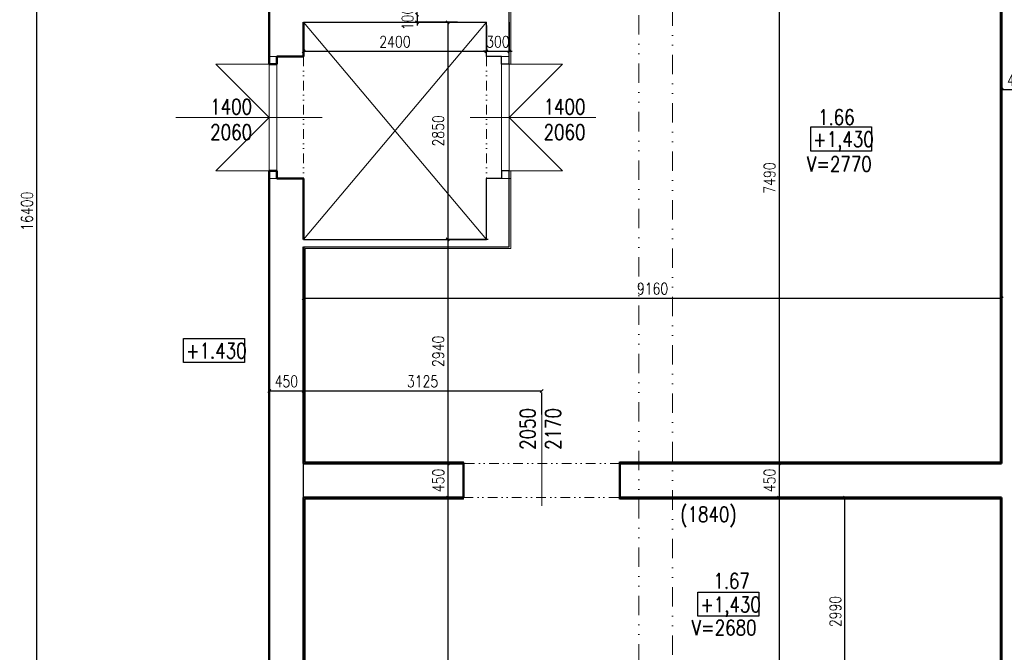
# Model space of a CAD drawing. Header units: millimetres. Extents: x -238874 to 551972, y -298952 to 658415.
# Tile 117 of 256: x 56553 to 69474, y 48929 to 57234. Entities that reach past the tile are written whole.
import ezdxf

# ---------------------------------------------------------------- set-up
doc = ezdxf.new("R2010")
doc.units = ezdxf.units.MM
doc.header["$LTSCALE"] = 20
doc.linetypes.add('DIVIDE', pattern=[31.75, 12.7, -6.35, 0, -6.35, 0, -6.35])
doc.linetypes.add('DIVIDE2', pattern=[15.875, 6.35, -3.175, 0, -3.175, 0, -3.175])
for name, color, linetype in [('CZ', 255, 'Continuous'), ('KOTY', 8, 'Continuous'), ('ZDP', 50, 'Continuous')]:
    doc.layers.add(name, color=color, linetype=linetype)
doc.layers.add('NOSNÉ', color=8, linetype='Continuous', lineweight=50)
doc.layers.add('PRUCHODY', color=7, linetype='Continuous', lineweight=18)
doc.styles.add('SIMPLEX', font='SIMPLEX.shx', dxfattribs={"width": 0.8, "bigfont": 'CAD13.shx'})
doc.styles.get("Standard").update_dxf_attribs({"font": 'simplex.shx', "width": 0.8})
doc.dimstyles.new('CKA', dxfattribs={"dimtxt": 200, "dimasz": 40, "dimexe": 20, "dimexo": 0.2, "dimgap": 50, "dimtad": 1, "dimdec": 0, "dimrnd": 1, "dimzin": 0, "dimdsep": 46, "dimtxsty": 'Standard', "dimblk1": 'OBLIQUE', "dimblk2": 'OBLIQUE', "dimsah": 1, "dimcen": 0.09, "dimclrd": 253, "dimclre": 253, "dimclrt": 253, "dimadec": 0, "dimazin": 0, "dimtfac": 1, "dimtdec": 0, "dimtix": 1, "dimtmove": 2, "dimatfit": 3, "dimfxl": 1, "dimtolj": 1, "dimtzin": 0, "dimarcsym": 0})

# ---------------------------------------------------------------- blocks, each defined once
blk = doc.blocks.new('_OBLIQUE')
at = {"color": 0, "linetype": 'ByBlock'}
blk.add_line((-0.5, -0.5), (0.5, 0.5), dxfattribs=at)
blk = doc.blocks.new('*D821')
at = {"layer": 'DEFPOINTS', "color": 0, "transparency": 16777216}
for p in [(57128, 62920), (56774, 46520), (57128, 46520)]:
    blk.add_point(p, dxfattribs=at)
at = {"layer": 'KOTY', "lineweight": -2, "transparency": 16777216}
for p, q in [((56774, 62920), (56774, 46520)), ((56747, 46520), (56754, 46520))]:
    blk.add_line(p, q, dxfattribs=at)
at = {"layer": 'KOTY', "lineweight": -2, "transparency": 16777216, "xscale": 40, "yscale": 40, "zscale": 40}
for p, rotation in [((56774, 62920), 90), ((56774, 46520), 270)]:
    blk.add_blockref('_OBLIQUE', p, dxfattribs=dict(at, rotation=rotation))
at = {"layer": 'KOTY', "transparency": 16777216, "insert": (56649, 54720), "char_height": 150, "attachment_point": 5, "rotation": 90, "style": 'SIMPLEX'}
blk.add_mtext('\\A1;16400', dxfattribs=at)
blk = doc.blocks.new('*D822')
at = {"layer": 'DEFPOINTS', "color": 0, "transparency": 16777216}
for p in [(63080, 57200), (62170, 54350), (63080, 54350)]:
    blk.add_point(p, dxfattribs=at)
at = {"layer": 'KOTY', "lineweight": -2, "transparency": 16777216}
for p, q in [((62170, 57200), (62170, 54350)), ((62699, 54350), (62150, 54350))]:
    blk.add_line(p, q, dxfattribs=at)
at = {"layer": 'KOTY', "lineweight": -2, "transparency": 16777216, "xscale": 40, "yscale": 40, "zscale": 40}
for p, rotation in [((62170, 57200), 90), ((62170, 54350), 270)]:
    blk.add_blockref('_OBLIQUE', p, dxfattribs=dict(at, rotation=rotation))
at = {"layer": 'KOTY', "transparency": 16777216, "insert": (62045, 55775), "char_height": 150, "attachment_point": 5, "rotation": 90, "style": 'SIMPLEX'}
blk.add_mtext('\\A1;2850', dxfattribs=at)
blk = doc.blocks.new('*D823')
at = {"layer": 'DEFPOINTS', "color": 0, "transparency": 16777216}
for p in [(66518, 58900), (66518, 51410), (66518, 51410)]:
    blk.add_point(p, dxfattribs=at)
at = {"layer": 'KOTY', "lineweight": -2, "transparency": 16777216}
for p, q in [((66518, 58900), (66518, 51410)), ((66137, 51410), (66498, 51410))]:
    blk.add_line(p, q, dxfattribs=at)
at = {"layer": 'KOTY', "lineweight": -2, "transparency": 16777216, "xscale": 40, "yscale": 40, "zscale": 40}
for p, rotation in [((66518, 58900), 90), ((66518, 51410), 270)]:
    blk.add_blockref('_OBLIQUE', p, dxfattribs=dict(at, rotation=rotation))
at = {"layer": 'KOTY', "transparency": 16777216, "insert": (66393, 55155), "char_height": 150, "attachment_point": 5, "rotation": 90, "style": 'SIMPLEX'}
blk.add_mtext('\\A1;7490', dxfattribs=at)
blk = doc.blocks.new('*D826')
at = {"layer": 'DEFPOINTS', "color": 0, "transparency": 16777216}
for p in [(60680, 51410), (60680, 50960), (62172, 50960)]:
    blk.add_point(p, dxfattribs=at)
at = {"layer": 'KOTY', "lineweight": -2, "transparency": 16777216}
for p, q in [((62172, 51410), (62172, 50960)), ((61060, 50960), (62192, 50960))]:
    blk.add_line(p, q, dxfattribs=at)
at = {"layer": 'KOTY', "lineweight": -2, "transparency": 16777216, "xscale": 40, "yscale": 40, "zscale": 40}
for p, rotation in [((62172, 51410), 90), ((62172, 50960), 270)]:
    blk.add_blockref('_OBLIQUE', p, dxfattribs=dict(at, rotation=rotation))
at = {"layer": 'KOTY', "transparency": 16777216, "insert": (62047, 51185), "char_height": 150, "attachment_point": 5, "rotation": 90, "style": 'SIMPLEX'}
blk.add_mtext('\\A1;450', dxfattribs=at)
blk = doc.blocks.new('*D827')
at = {"layer": 'DEFPOINTS', "color": 0, "transparency": 16777216}
for p in [(60680, 50960), (60680, 45720), (62172, 45720)]:
    blk.add_point(p, dxfattribs=at)
at = {"layer": 'KOTY', "lineweight": -2, "transparency": 16777216}
for p, q in [((62172, 50960), (62172, 45720)), ((61060, 45720), (62192, 45720))]:
    blk.add_line(p, q, dxfattribs=at)
at = {"layer": 'KOTY', "lineweight": -2, "transparency": 16777216, "xscale": 40, "yscale": 40, "zscale": 40}
for p, rotation in [((62172, 50960), 90), ((62172, 45720), 270)]:
    blk.add_blockref('_OBLIQUE', p, dxfattribs=dict(at, rotation=rotation))
at = {"layer": 'KOTY', "transparency": 16777216, "insert": (62047, 48340), "char_height": 150, "attachment_point": 5, "rotation": 90, "style": 'SIMPLEX'}
blk.add_mtext('\\A1;5240', dxfattribs=at)
blk = doc.blocks.new('*D829')
at = {"layer": 'DEFPOINTS', "color": 0, "transparency": 16777216}
for p in [(69438, 53578), (60278, 51410), (69438, 51410)]:
    blk.add_point(p, dxfattribs=at)
at = {"layer": 'KOTY', "lineweight": -2, "transparency": 16777216}
for p, q in [((60278, 53578), (69438, 53578)), ((69438, 51791), (69438, 53598))]:
    blk.add_line(p, q, dxfattribs=at)
at = {"layer": 'KOTY', "lineweight": -2, "transparency": 16777216, "xscale": 40, "yscale": 40, "zscale": 40, "rotation": 180}
blk.add_blockref('_OBLIQUE', (60278, 53578), dxfattribs=at)
at = {"layer": 'KOTY', "lineweight": -2, "transparency": 16777216, "xscale": 40, "yscale": 40, "zscale": 40}
blk.add_blockref('_OBLIQUE', (69438, 53578), dxfattribs=at)
at = {"layer": 'KOTY', "transparency": 16777216, "insert": (64858, 53703), "char_height": 150, "attachment_point": 5, "style": 'SIMPLEX'}
blk.add_mtext('\\A1;9160', dxfattribs=at)
blk = doc.blocks.new('*D830')
at = {"layer": 'DEFPOINTS', "color": 0, "transparency": 16777216}
for p in [(63403, 52433), (63403, 52361), (60278, 50260)]:
    blk.add_point(p, dxfattribs=at)
at = {"layer": 'KOTY', "lineweight": -2, "transparency": 16777216}
for p, q in [((60278, 52361), (63403, 52361)), ((63403, 52052), (63403, 52341))]:
    blk.add_line(p, q, dxfattribs=at)
at = {"layer": 'KOTY', "lineweight": -2, "transparency": 16777216, "xscale": 40, "yscale": 40, "zscale": 40, "rotation": 180}
blk.add_blockref('_OBLIQUE', (60278, 52361), dxfattribs=at)
at = {"layer": 'KOTY', "lineweight": -2, "transparency": 16777216, "xscale": 40, "yscale": 40, "zscale": 40}
blk.add_blockref('_OBLIQUE', (63403, 52361), dxfattribs=at)
at = {"layer": 'KOTY', "transparency": 16777216, "insert": (61840, 52486), "char_height": 150, "attachment_point": 5, "style": 'SIMPLEX'}
blk.add_mtext('\\A1;3125', dxfattribs=at)
blk = doc.blocks.new('*D848')
at = {"layer": 'DEFPOINTS', "color": 0, "transparency": 16777216}
for p in [(60278, 52361), (59828, 50260), (60278, 50260)]:
    blk.add_point(p, dxfattribs=at)
at = {"layer": 'KOTY', "lineweight": -2, "transparency": 16777216}
for p, q in [((59828, 52361), (60278, 52361)), ((60278, 50641), (60278, 52381))]:
    blk.add_line(p, q, dxfattribs=at)
at = {"layer": 'KOTY', "lineweight": -2, "transparency": 16777216, "xscale": 40, "yscale": 40, "zscale": 40, "rotation": 180}
blk.add_blockref('_OBLIQUE', (59828, 52361), dxfattribs=at)
at = {"layer": 'KOTY', "lineweight": -2, "transparency": 16777216, "xscale": 40, "yscale": 40, "zscale": 40}
blk.add_blockref('_OBLIQUE', (60278, 52361), dxfattribs=at)
at = {"layer": 'KOTY', "transparency": 16777216, "insert": (60053, 52486), "char_height": 150, "attachment_point": 5, "style": 'SIMPLEX'}
blk.add_mtext('\\A1;450', dxfattribs=at)
blk = doc.blocks.new('*D849')
at = {"layer": 'DEFPOINTS', "color": 0, "transparency": 16777216}
for p in [(66518, 50960), (66518, 45720), (66518, 45720)]:
    blk.add_point(p, dxfattribs=at)
at = {"layer": 'KOTY', "lineweight": -2, "transparency": 16777216}
for p, q in [((66518, 50960), (66518, 45720)), ((66137, 45720), (66498, 45720))]:
    blk.add_line(p, q, dxfattribs=at)
at = {"layer": 'KOTY', "lineweight": -2, "transparency": 16777216, "xscale": 40, "yscale": 40, "zscale": 40}
for p, rotation in [((66518, 50960), 90), ((66518, 45720), 270)]:
    blk.add_blockref('_OBLIQUE', p, dxfattribs=dict(at, rotation=rotation))
at = {"layer": 'KOTY', "transparency": 16777216, "insert": (66393, 48340), "char_height": 150, "attachment_point": 5, "rotation": 90, "style": 'SIMPLEX'}
blk.add_mtext('\\A1;5240', dxfattribs=at)
blk = doc.blocks.new('*D850')
at = {"layer": 'DEFPOINTS', "color": 0, "transparency": 16777216}
for p in [(67383, 50960), (69438, 50960), (66878, 47970)]:
    blk.add_point(p, dxfattribs=at)
at = {"layer": 'KOTY', "lineweight": -2, "transparency": 16777216}
for p, q in [((69057, 50960), (67363, 50960)), ((67383, 47970), (67383, 50960))]:
    blk.add_line(p, q, dxfattribs=at)
at = {"layer": 'KOTY', "lineweight": -2, "transparency": 16777216, "xscale": 40, "yscale": 40, "zscale": 40}
for p, rotation in [((67383, 50960), 90), ((67383, 47970), 270)]:
    blk.add_blockref('_OBLIQUE', p, dxfattribs=dict(at, rotation=rotation))
at = {"layer": 'KOTY', "transparency": 16777216, "insert": (67258, 49465), "char_height": 150, "attachment_point": 5, "rotation": 90, "style": 'SIMPLEX'}
blk.add_mtext('\\A1;2990', dxfattribs=at)
blk = doc.blocks.new('*D854')
at = {"layer": 'DEFPOINTS', "color": 0, "transparency": 16777216}
for p in [(69360, 50240), (70533, 50240), (69360, 49340)]:
    blk.add_point(p, dxfattribs=at)
at = {"layer": 'KOTY', "lineweight": -2, "transparency": 16777216}
for p, q in [((69740, 50240), (70553, 50240)), ((70533, 49340), (70533, 50240))]:
    blk.add_line(p, q, dxfattribs=at)
at = {"layer": 'KOTY', "lineweight": -2, "transparency": 16777216, "xscale": 40, "yscale": 40, "zscale": 40}
for p, rotation in [((70533, 50240), 90), ((70533, 49340), 270)]:
    blk.add_blockref('_OBLIQUE', p, dxfattribs=dict(at, rotation=rotation))
at = {"layer": 'KOTY', "transparency": 16777216, "insert": (70408, 49790), "char_height": 150, "attachment_point": 5, "rotation": 90, "style": 'SIMPLEX'}
blk.add_mtext('\\A1;900', dxfattribs=at)
blk = doc.blocks.new('*D868')
at = {"layer": 'DEFPOINTS', "color": 0, "transparency": 16777216}
for p in [(63080, 54350), (62170, 51410), (62780, 51410)]:
    blk.add_point(p, dxfattribs=at)
at = {"layer": 'KOTY', "lineweight": -2, "transparency": 16777216}
for p, q in [((62170, 54350), (62170, 51410)), ((62399, 51410), (62150, 51410))]:
    blk.add_line(p, q, dxfattribs=at)
at = {"layer": 'KOTY', "lineweight": -2, "transparency": 16777216, "xscale": 40, "yscale": 40, "zscale": 40}
for p, rotation in [((62170, 54350), 90), ((62170, 51410), 270)]:
    blk.add_blockref('_OBLIQUE', p, dxfattribs=dict(at, rotation=rotation))
at = {"layer": 'KOTY', "transparency": 16777216, "insert": (62045, 52880), "char_height": 150, "attachment_point": 5, "rotation": 90, "style": 'SIMPLEX'}
blk.add_mtext('\\A1;2940', dxfattribs=at)
blk = doc.blocks.new('*D869')
at = {"layer": 'DEFPOINTS', "color": 0, "transparency": 16777216}
for p in [(66518, 51410), (66518, 50960), (66518, 50960)]:
    blk.add_point(p, dxfattribs=at)
at = {"layer": 'KOTY', "lineweight": -2, "transparency": 16777216}
for p, q in [((66518, 51410), (66518, 50960)), ((66137, 50960), (66498, 50960))]:
    blk.add_line(p, q, dxfattribs=at)
at = {"layer": 'KOTY', "lineweight": -2, "transparency": 16777216, "xscale": 40, "yscale": 40, "zscale": 40}
for p, rotation in [((66518, 51410), 90), ((66518, 50960), 270)]:
    blk.add_blockref('_OBLIQUE', p, dxfattribs=dict(at, rotation=rotation))
at = {"layer": 'KOTY', "transparency": 16777216, "insert": (66393, 51185), "char_height": 150, "attachment_point": 5, "rotation": 90, "style": 'SIMPLEX'}
blk.add_mtext('\\A1;450', dxfattribs=at)
blk = doc.blocks.new('*D879')
at = {"layer": 'DEFPOINTS', "color": 0, "transparency": 16777216}
for p in [(62878, 57300), (61768, 57200), (62678, 57200)]:
    blk.add_point(p, dxfattribs=at)
at = {"layer": 'KOTY', "lineweight": -2, "transparency": 16777216}
for p, q in [((61768, 57300), (61768, 57340)), ((61768, 57300), (61768, 57200)), ((62297, 57200), (61748, 57200)), ((61768, 57200), (61768, 57160))]:
    blk.add_line(p, q, dxfattribs=at)
at = {"layer": 'KOTY', "lineweight": -2, "transparency": 16777216, "xscale": 40, "yscale": 40, "zscale": 40}
for p, rotation in [((61768, 57300), 270), ((61768, 57200), 90)]:
    blk.add_blockref('_OBLIQUE', p, dxfattribs=dict(at, rotation=rotation))
at = {"layer": 'KOTY', "transparency": 16777216, "insert": (61643, 57250), "char_height": 150, "attachment_point": 5, "rotation": 90, "style": 'SIMPLEX'}
blk.add_mtext('\\A1;100', dxfattribs=at)
blk = doc.blocks.new('*D882')
at = {"layer": 'DEFPOINTS', "color": 0, "transparency": 16777216}
for p in [(60278, 56777), (62678, 56819), (62678, 56777)]:
    blk.add_point(p, dxfattribs=at)
at = {"layer": 'KOTY', "lineweight": -2, "transparency": 16777216}
for p, q in [((62678, 57158), (62678, 56839)), ((60278, 56819), (62678, 56819))]:
    blk.add_line(p, q, dxfattribs=at)
at = {"layer": 'KOTY', "lineweight": -2, "transparency": 16777216, "xscale": 40, "yscale": 40, "zscale": 40, "rotation": 180}
blk.add_blockref('_OBLIQUE', (60278, 56819), dxfattribs=at)
at = {"layer": 'KOTY', "lineweight": -2, "transparency": 16777216, "xscale": 40, "yscale": 40, "zscale": 40}
blk.add_blockref('_OBLIQUE', (62678, 56819), dxfattribs=at)
at = {"layer": 'KOTY', "transparency": 16777216, "insert": (61478, 56944), "char_height": 150, "attachment_point": 5, "style": 'SIMPLEX'}
blk.add_mtext('\\A1;2400', dxfattribs=at)
blk = doc.blocks.new('*D905')
at = {"layer": 'DEFPOINTS', "color": 0, "transparency": 16777216}
for p in [(62678, 56777), (62978, 56819), (62978, 56819)]:
    blk.add_point(p, dxfattribs=at)
at = {"layer": 'KOTY', "lineweight": -2, "transparency": 16777216}
for p, q in [((62978, 57200), (62978, 56839)), ((62678, 56819), (62638, 56819)), ((62678, 56819), (62978, 56819)), ((62978, 56819), (63018, 56819))]:
    blk.add_line(p, q, dxfattribs=at)
at = {"layer": 'KOTY', "lineweight": -2, "transparency": 16777216, "xscale": 40, "yscale": 40, "zscale": 40}
blk.add_blockref('_OBLIQUE', (62678, 56819), dxfattribs=at)
at = {"layer": 'KOTY', "lineweight": -2, "transparency": 16777216, "xscale": 40, "yscale": 40, "zscale": 40, "rotation": 180}
blk.add_blockref('_OBLIQUE', (62978, 56819), dxfattribs=at)
at = {"layer": 'KOTY', "transparency": 16777216, "insert": (62828, 56944), "char_height": 150, "attachment_point": 5, "style": 'SIMPLEX'}
blk.add_mtext('\\A1;300', dxfattribs=at)
blk = doc.blocks.new('*D906')
at = {"layer": 'DEFPOINTS', "color": 0, "transparency": 16777216}
for p in [(69888, 56990), (69438, 56315), (69438, 56315)]:
    blk.add_point(p, dxfattribs=at)
at = {"layer": 'KOTY', "lineweight": -2, "transparency": 16777216}
for p, q in [((69438, 56696), (69438, 56335)), ((69888, 56315), (69438, 56315))]:
    blk.add_line(p, q, dxfattribs=at)
at = {"layer": 'KOTY', "lineweight": -2, "transparency": 16777216, "xscale": 40, "yscale": 40, "zscale": 40, "rotation": 180}
blk.add_blockref('_OBLIQUE', (69438, 56315), dxfattribs=at)
at = {"layer": 'KOTY', "lineweight": -2, "transparency": 16777216, "xscale": 40, "yscale": 40, "zscale": 40}
blk.add_blockref('_OBLIQUE', (69888, 56315), dxfattribs=at)
at = {"layer": 'KOTY', "transparency": 16777216, "insert": (69663, 56440), "char_height": 150, "attachment_point": 5, "style": 'SIMPLEX'}
blk.add_mtext('\\A1;450', dxfattribs=at)

msp = doc.modelspace()

# ---------------------------------------------------------------- linework, layer by layer
at = {"layer": 'CZ', "color": 7}
for points in [[(66934.117, 55825.947), (67733.143, 55825.947), (67733.143, 55510.01), (66934.117, 55510.01)], [(58704.14, 53050.019), (59503.166, 53050.019), (59503.166, 52734.082), (58704.14, 52734.082)], [(65453.186, 49718.658), (66252.212, 49718.658), (66252.212, 49402.721), (65453.186, 49402.721)]]:
    msp.add_lwpolyline(points, close=True, dxfattribs=at)
at = {"layer": 'NOSNÉ'}
for p, q in [((59827.962, 56650.047), (59827.962, 61400.047)), ((69437.962, 51410.047), (69437.962, 58900.047)), ((60277.962, 56750.047), (60277.962, 57200.047)), ((59927.962, 56750.047), (60277.962, 56750.047)), ((59927.962, 56650.047), (59927.962, 56750.047)), ((59827.962, 56650.047), (59927.962, 56650.047)), ((59827.962, 45270.047), (59827.962, 55250.047)), ((59827.962, 55250.047), (59927.962, 55250.047)), ((59927.962, 55150.047), (59927.962, 55250.047)), ((59927.962, 55150.047), (60277.962, 55150.047)), ((60277.962, 54350.047), (60277.962, 55150.047)), ((60277.962, 51410.047), (60277.962, 54250.047)), ((64427.962, 50940.047), (64427.962, 51430.047)), ((60277.962, 51410.047), (62377.962, 51410.047)), ((62377.962, 50960.047), (62377.962, 51410.047)), ((64427.962, 51410.047), (69437.962, 51410.047)), ((60277.962, 50960.047), (62377.962, 50960.047)), ((60277.962, 45720.047), (60277.962, 50960.047)), ((64427.962, 50960.047), (69437.962, 50960.047)), ((69437.962, 48070.047), (69437.962, 50960.047))]:
    msp.add_line(p, q, dxfattribs=at)
at = {"layer": 'PRUCHODY', "linetype": 'DIVIDE'}
for p, q in [((64677.962, 44970.047), (64677.962, 72240.047)), ((65117.962, 45720.047), (65117.962, 65027.126))]:
    msp.add_line(p, q, dxfattribs=at)
at = {"layer": 'PRUCHODY'}
for p, q in [((62997.962, 56650.047), (62997.962, 58880.047)), ((69417.962, 51430.047), (69417.962, 58880.047)), ((62677.962, 57200.047), (60277.962, 54350.047)), ((60277.962, 57200.047), (62677.962, 54350.047)), ((59927.962, 56750.047), (59827.962, 56750.047)), ((62877.962, 56750.047), (62977.962, 56750.047)), ((59127.962, 56650.047), (59927.962, 56650.047)), ((59127.962, 56650.047), (59827.962, 55950.047)), ((59827.962, 56650.047), (59827.962, 55250.047)), ((59927.962, 55250.047), (59927.962, 56650.047)), ((62877.962, 55250.047), (62877.962, 56650.047)), ((62877.962, 55250.047), (62877.962, 56650.047)), ((63677.962, 56650.047), (62877.962, 56650.047)), ((62977.962, 56650.047), (62977.962, 55250.047)), ((63677.962, 56650.047), (62977.962, 55950.047)), ((58602.787, 55950.047), (60523.015, 55950.047)), ((59827.962, 55950.047), (59127.962, 55250.047)), ((59827.962, 55950.047), (60277.962, 55950.047)), ((62462.505, 55950.047), (64113.925, 55950.047)), ((62977.962, 55950.047), (63677.962, 55250.047)), ((59127.962, 55250.047), (59827.962, 55250.047)), ((63677.962, 55250.047), (62977.962, 55250.047)), ((62997.962, 54230.047), (62997.962, 55250.047)), ((59927.962, 55150.047), (59827.962, 55150.047)), ((62877.962, 55150.047), (62997.962, 55150.047)), ((60297.962, 54230.047), (62997.962, 54230.047)), ((60297.962, 51430.047), (60297.962, 54230.047)), ((63402.962, 50853.192), (63402.962, 52325.707)), ((60297.962, 51430.047), (62377.962, 51430.047)), ((62377.962, 51410.047), (62377.962, 51430.047)), ((64427.962, 51430.047), (69417.962, 51430.047)), ((60297.962, 50940.047), (62377.962, 50940.047)), ((60297.962, 45740.047), (60297.962, 50940.047)), ((62377.962, 50940.047), (62377.962, 50960.047)), ((64427.962, 50940.047), (69417.962, 50940.047)), ((69417.962, 48090.047), (69417.962, 50940.047))]:
    msp.add_line(p, q, dxfattribs=at)
at = {"layer": 'PRUCHODY', "linetype": 'DIVIDE2'}
for p, q in [((60277.962, 56750.047), (60277.962, 55150.047)), ((62677.962, 56750.047), (62677.962, 55150.047)), ((64427.962, 51410.047), (62377.962, 51410.047)), ((62377.962, 50960.047), (64427.962, 50960.047))]:
    msp.add_line(p, q, dxfattribs=at)
at = {"layer": 'ZDP'}
for p, q in [((62977.962, 56650.047), (62977.962, 58900.047)), ((60277.962, 57200.047), (62677.962, 57200.047)), ((62677.962, 56750.047), (62677.962, 57200.047)), ((62877.962, 56750.047), (62677.962, 56750.047)), ((62877.962, 56650.047), (62877.962, 56750.047)), ((62977.962, 56650.047), (62877.962, 56650.047)), ((62977.962, 55250.047), (62877.962, 55250.047)), ((62877.962, 55250.047), (62877.962, 55150.047)), ((62977.962, 54250.047), (62977.962, 55250.047)), ((62677.962, 54350.047), (62677.962, 55150.047)), ((62877.962, 55150.047), (62677.962, 55150.047)), ((60277.962, 54350.047), (62677.962, 54350.047)), ((60277.962, 54250.047), (62977.962, 54250.047))]:
    msp.add_line(p, q, dxfattribs=at)

# ---------------------------------------------------------------- texts
at = {"layer": 'CZ', "color": 7, "char_height": 200, "width": 1830.1, "attachment_point": 1}
for s, insert in [('1400\\P2060', (59053.513, 56191.373)), ('1400\\P2060', (63428.688, 56191.373)), ('1.66', (67029.278, 56053.735)), ('+1,430', (66964.952, 55764.126)), ('V=2770', (66884.317, 55439.413)), ('+1.430', (58734.975, 52988.198)), ('(1840)', (65221.606, 50840.448)), ('1.67', (65655.271, 49966.489)), ('+1,430', (65484.021, 49656.837)), ('V=2680', (65372.684, 49352.166))]:
    msp.add_mtext(s, dxfattribs=dict(at, insert=insert))
at = {"layer": 'CZ', "color": 7, "insert": (63119.06, 51587.063), "char_height": 200, "width": 1830.1, "attachment_point": 1, "rotation": 90}
msp.add_mtext('2050\\P2170', dxfattribs=at)

# ---------------------------------------------------------------- dimensions: what is measured, and where the dimension line sits
at = {"layer": 'KOTY'}
for base, p1, p2, angle, text, picture, middle in [((56774.466, 46520.047), (57127.962, 62920.047), (57127.962, 46520.047), 90, '16400', '*D821', (56649.466, 54720.047)), ((66517.934, 51410.047), (66517.934, 58900.047), (66517.934, 51410.047), 270, '7490', '*D823', (66392.934, 55155.047)), ((61767.962, 57200.047), (62877.962, 57300.047), (62677.962, 57200.047), 270, '100', '*D879', (61642.962, 57250.047)), ((62169.699, 54350.047), (63079.699, 57200.047), (63079.699, 54350.047), 270, '2850', '*D822', (62044.699, 55775.047)), ((69437.962, 56314.82), (69887.962, 56990.047), (69437.962, 56314.82), 180, '450', '*D906', (69662.962, 56439.82)), ((62169.699, 51410.047), (63079.699, 54350.047), (62779.699, 51410.047), 270, '2940', '*D868', (62044.699, 52880.047)), ((62171.51, 50960.047), (60679.699, 51410.047), (60679.699, 50960.047), 270, '450', '*D826', (62046.51, 51185.047)), ((66517.934, 50960.047), (66517.934, 51410.047), (66517.934, 50960.047), 270, '450', '*D869', (66392.934, 51185.047)), ((62171.51, 45720.047), (60679.699, 50960.047), (60679.699, 45720.047), 270, '5240', '*D827', (62046.51, 48340.047)), ((66517.934, 45720.047), (66517.934, 50960.047), (66517.934, 45720.047), 270, '5240', '*D849', (66392.934, 48340.047)), ((67382.962, 50960.047), (66877.962, 47970.047), (69437.962, 50960.047), 270, '2990', '*D850', (67257.962, 49465.047)), ((70532.54, 50240.047), (69359.723, 49340.047), (69359.723, 50240.047), 270, '900', '*D854', (70407.54, 49790.047))]:
    dim = msp.add_linear_dim(base=base, p1=p1, p2=p2, angle=angle, text=text, dimstyle='CKA', override={"dimtxt": 150, "dimexo": 380.774374, "dimtxsty": 'SIMPLEX', "dimse1": 1, "dimclrd": 256, "dimclre": 256, "dimclrt": 256}, dxfattribs=at)
    dim.commit()
    dim.dimension.update_dxf_attribs({"geometry": picture, "text_midpoint": middle})
for base, p1, p2, text, picture, middle in [((62677.962, 56819.37), (60277.962, 56776.867), (62677.962, 56776.867), '2400', '*D882', (61477.962, 56944.37)), ((62977.962, 56819.37), (62677.962, 56776.867), (62977.962, 56819.37), '300', '*D905', (62827.962, 56944.37)), ((69437.962, 53577.679), (60277.962, 51410.047), (69437.962, 51410.047), '9160', '*D829', (64857.962, 53702.679)), ((60277.962, 52361.212), (59827.962, 50260.047), (60277.962, 50260.047), '450', '*D848', (60052.962, 52486.212)), ((63402.962, 52361.212), (60277.962, 50260.047), (63402.962, 52432.563), '3125', '*D830', (61840.462, 52486.212))]:
    dim = msp.add_linear_dim(base=base, p1=p1, p2=p2, text=text, dimstyle='CKA', override={"dimtxt": 150, "dimexo": 380.774374, "dimtxsty": 'SIMPLEX', "dimse1": 1, "dimclrd": 256, "dimclre": 256, "dimclrt": 256}, dxfattribs=at)
    dim.commit()
    dim.dimension.update_dxf_attribs({"geometry": picture, "text_midpoint": middle})

doc.saveas('drawing.dxf')
